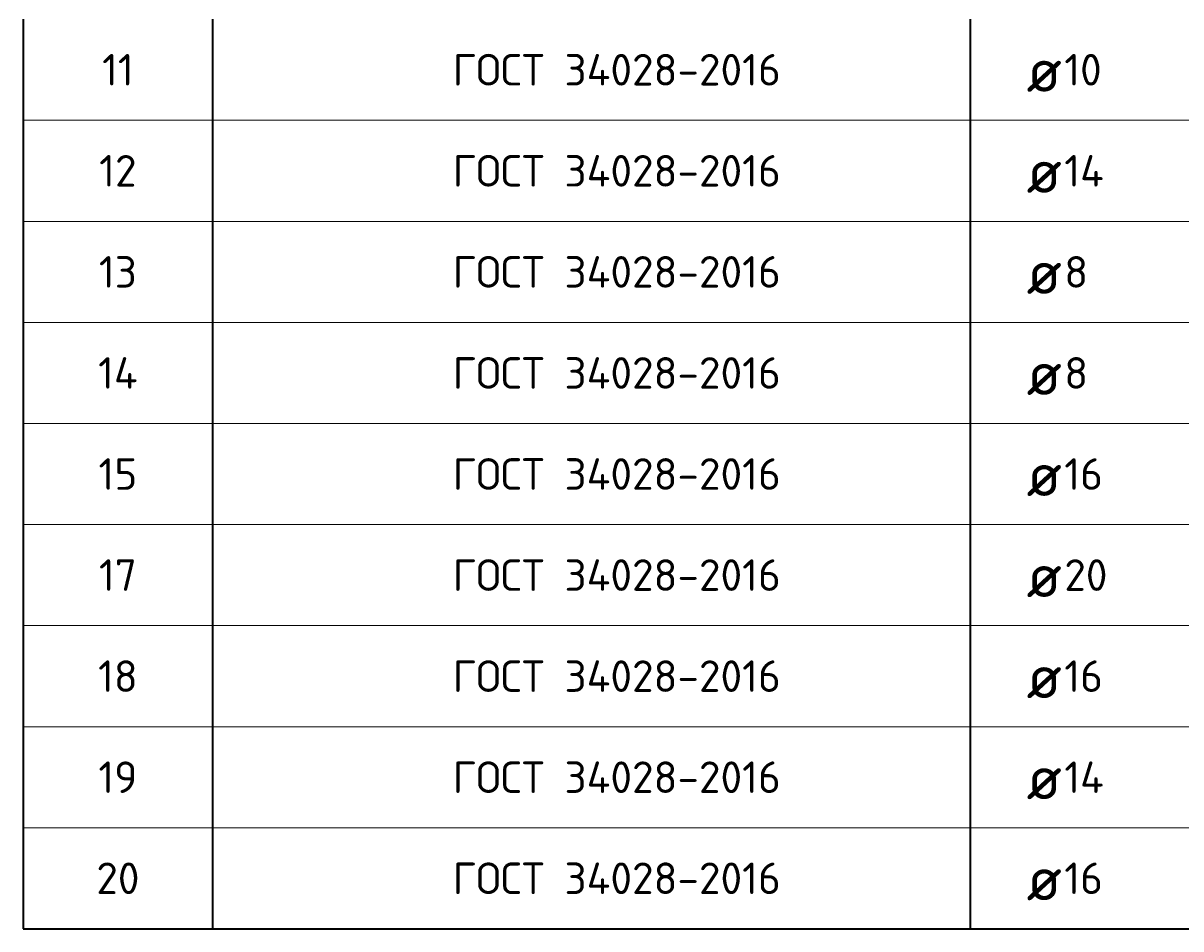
# Model space of a CAD drawing. Header units: millimetres. Extents: x 21507 to 30905, y 54178 to 61234.
# Tile 1 of 8: x 21507 to 23341, y 55578 to 57012. Entities that reach past the tile are written whole.
import ezdxf

# ---------------------------------------------------------------- set-up
doc = ezdxf.new("R2010")
doc.units = ezdxf.units.MM
doc.layers.add('Standard', color=7, linetype='Continuous', lineweight=25)
doc.styles.add('ISOCPEUR', font='ISOCPEUR')

msp = doc.modelspace()

# ---------------------------------------------------------------- linework, layer by layer
at = {"layer": 'Standard', "color": 7, "linetype": 'Continuous', "lineweight": 35, "transparency": 33554687}
for p, q in [((21507.3, 57018.2), (21507.3, 56858.2)), ((21807.3, 57018.2), (21807.3, 56858.2)), ((23007.3, 57018.2), (23007.3, 56858.2)), ((21507.3, 56858.2), (21507.3, 56698.2)), ((21807.3, 56858.2), (21807.3, 56698.2)), ((23007.3, 56858.2), (23007.3, 56698.2)), ((21507.3, 56698.2), (21507.3, 56538.2)), ((21807.3, 56698.2), (21807.3, 56538.2)), ((23007.3, 56698.2), (23007.3, 56538.2)), ((21507.3, 56538.2), (21507.3, 56378.2)), ((21807.3, 56538.2), (21807.3, 56378.2)), ((23007.3, 56538.2), (23007.3, 56378.2)), ((21507.3, 56378.2), (21507.3, 56218.2)), ((21807.3, 56378.2), (21807.3, 56218.2)), ((23007.3, 56378.2), (23007.3, 56218.2)), ((21507.3, 56218.2), (21507.3, 56058.2)), ((21807.3, 56218.2), (21807.3, 56058.2)), ((23007.3, 56218.2), (23007.3, 56058.2)), ((21507.3, 56058.2), (21507.3, 55898.2)), ((21807.3, 56058.2), (21807.3, 55898.2)), ((23007.3, 56058.2), (23007.3, 55898.2)), ((21507.3, 55898.2), (21507.3, 55738.2)), ((21807.3, 55898.2), (21807.3, 55738.2)), ((23007.3, 55898.2), (23007.3, 55738.2)), ((21507.3, 55738.2), (21507.3, 55578.2)), ((21807.3, 55738.2), (21807.3, 55578.2)), ((23007.3, 55738.2), (23007.3, 55578.2)), ((21507.3, 55578.2), (25207.3, 55578.2))]:
    msp.add_line(p, q, dxfattribs=at)
at = {"layer": 'Standard', "color": 7, "linetype": 'Continuous', "lineweight": 13, "transparency": 33554687}
for p, q in [((25207.3, 56858.2), (21507.3, 56858.2)), ((25207.3, 56698.2), (21507.3, 56698.2)), ((25207.3, 56538.2), (21507.3, 56538.2)), ((25207.3, 56378.2), (21507.3, 56378.2)), ((25207.3, 56218.2), (21507.3, 56218.2)), ((25207.3, 56058.2), (21507.3, 56058.2)), ((25207.3, 55898.2), (21507.3, 55898.2)), ((25207.3, 55738.2), (21507.3, 55738.2)), ((25207.3, 55578.2), (21507.3, 55578.2))]:
    msp.add_line(p, q, dxfattribs=at)

# ---------------------------------------------------------------- texts
at = {"layer": 'Standard', "color": 7, "linetype": 'Continuous', "lineweight": 35, "transparency": 33554687, "style": 'ISOCPEUR'}
for s, insert, char_height, width, attachment_point in [('\\A1;{\\fISOCPEUR|i0|b0;\\H50.000000;\\W1.000000;\\C7;ГОСТ 34028-2016}\\P', (22187.3, 56938.2), 10, 549.083, 4), ('\\A1;{\\fISOCPEUR|i0|b0;\\H50.000000;\\W1.000000;\\C7;11}\\P', (21657.3, 56938.2), 10, 65.625, 5), ('\\A1;{\\fISOCPEUR|i0|b0;\\H70.000000;\\W1.000000;\\C7;ø}\\P', (23096.3, 56938.2), 14, 91.636, 4), ('\\A1;{\\fISOCPEUR|i0|b0;\\H50.000000;\\W1.000000;\\C7;10}\\P', (23156.1, 56938.2), 10, 78.75, 4), ('\\A1;{\\fISOCPEUR|i0|b0;\\H50.000000;\\W1.000000;\\C7;ГОСТ 34028-2016}\\P', (22187.3, 56778.2), 10, 549.083, 4), ('\\A1;{\\fISOCPEUR|i0|b0;\\H50.000000;\\W1.000000;\\C7;12}\\P', (21657.3, 56778.2), 10, 78.75, 5), ('\\A1;{\\fISOCPEUR|i0|b0;\\H50.000000;\\W1.000000;\\C7;14}\\P', (23156.1, 56778.2), 10, 84.118, 4), ('\\A1;{\\fISOCPEUR|i0|b0;\\H70.000000;\\W1.000000;\\C7;ø}\\P', (23096.3, 56778.2), 14, 91.636, 4), ('\\A1;{\\fISOCPEUR|i0|b0;\\H50.000000;\\W1.000000;\\C7;ГОСТ 34028-2016}\\P', (22187.3, 56618.2), 10, 549.083, 4), ('\\A1;{\\fISOCPEUR|i0|b0;\\H50.000000;\\W1.000000;\\C7;13}\\P', (21657.3, 56618.2), 10, 78.75, 5), ('\\A1;{\\fISOCPEUR|i0|b0;\\H70.000000;\\W1.000000;\\C7;ø}\\P', (23096.3, 56618.2), 14, 91.636, 4), ('\\A1;{\\fISOCPEUR|i0|b0;\\H50.000000;\\W1.000000;\\C7;8}\\P', (23156.1, 56618.2), 10, 54.444, 4), ('\\A1;{\\fISOCPEUR|i0|b0;\\H50.000000;\\W1.000000;\\C7;ГОСТ 34028-2016}\\P', (22187.3, 56458.2), 10, 549.083, 4), ('\\A1;{\\fISOCPEUR|i0|b0;\\H50.000000;\\W1.000000;\\C7;14}\\P', (21657.3, 56458.2), 10, 84.118, 5), ('\\A1;{\\fISOCPEUR|i0|b0;\\H70.000000;\\W1.000000;\\C7;ø}\\P', (23096.3, 56458.2), 14, 91.636, 4), ('\\A1;{\\fISOCPEUR|i0|b0;\\H50.000000;\\W1.000000;\\C7;8}\\P', (23156.1, 56458.2), 10, 54.444, 4), ('\\A1;{\\fISOCPEUR|i0|b0;\\H50.000000;\\W1.000000;\\C7;ГОСТ 34028-2016}\\P', (22187.3, 56298.2), 10, 549.083, 4), ('\\A1;{\\fISOCPEUR|i0|b0;\\H50.000000;\\W1.000000;\\C7;15}\\P', (21657.3, 56298.2), 10, 78.75, 5), ('\\A1;{\\fISOCPEUR|i0|b0;\\H50.000000;\\W1.000000;\\C7;16}\\P', (23156.1, 56298.2), 10, 78.75, 4), ('\\A1;{\\fISOCPEUR|i0|b0;\\H70.000000;\\W1.000000;\\C7;ø}\\P', (23096.3, 56298.2), 14, 91.636, 4), ('\\A1;{\\fISOCPEUR|i0|b0;\\H50.000000;\\W1.000000;\\C7;ГОСТ 34028-2016}\\P', (22187.3, 56138.2), 10, 549.083, 4), ('\\A1;{\\fISOCPEUR|i0|b0;\\H50.000000;\\W1.000000;\\C7;17}\\P', (21657.3, 56138.2), 10, 78.75, 5), ('\\A1;{\\fISOCPEUR|i0|b0;\\H50.000000;\\W1.000000;\\C7;20}\\P', (23156.1, 56138.2), 10, 91.875, 4), ('\\A1;{\\fISOCPEUR|i0|b0;\\H70.000000;\\W1.000000;\\C7;ø}\\P', (23096.3, 56138.2), 14, 91.636, 4), ('\\A1;{\\fISOCPEUR|i0|b0;\\H50.000000;\\W1.000000;\\C7;ГОСТ 34028-2016}\\P', (22187.3, 55978.2), 10, 549.083, 4), ('\\A1;{\\fISOCPEUR|i0|b0;\\H50.000000;\\W1.000000;\\C7;18}\\P', (21657.3, 55978.2), 10, 78.75, 5), ('\\A1;{\\fISOCPEUR|i0|b0;\\H70.000000;\\W1.000000;\\C7;ø}\\P', (23096.3, 55978.2), 14, 91.636, 4), ('\\A1;{\\fISOCPEUR|i0|b0;\\H50.000000;\\W1.000000;\\C7;16}\\P', (23156.1, 55978.2), 10, 78.75, 4), ('\\A1;{\\fISOCPEUR|i0|b0;\\H50.000000;\\W1.000000;\\C7;ГОСТ 34028-2016}\\P', (22187.3, 55818.2), 10, 549.083, 4), ('\\A1;{\\fISOCPEUR|i0|b0;\\H50.000000;\\W1.000000;\\C7;19}\\P', (21657.3, 55818.2), 10, 78.75, 5), ('\\A1;{\\fISOCPEUR|i0|b0;\\H70.000000;\\W1.000000;\\C7;ø}\\P', (23096.3, 55818.2), 14, 91.636, 4), ('\\A1;{\\fISOCPEUR|i0|b0;\\H50.000000;\\W1.000000;\\C7;14}\\P', (23156.1, 55818.2), 10, 84.118, 4), ('\\A1;{\\fISOCPEUR|i0|b0;\\H50.000000;\\W1.000000;\\C7;ГОСТ 34028-2016}\\P', (22187.3, 55658.2), 10, 549.083, 4), ('\\A1;{\\fISOCPEUR|i0|b0;\\H50.000000;\\W1.000000;\\C7;20}\\P', (21657.3, 55658.2), 10, 91.875, 5), ('\\A1;{\\fISOCPEUR|i0|b0;\\H50.000000;\\W1.000000;\\C7;16}\\P', (23156.1, 55658.2), 10, 78.75, 4), ('\\A1;{\\fISOCPEUR|i0|b0;\\H70.000000;\\W1.000000;\\C7;ø}\\P', (23096.3, 55658.2), 14, 91.636, 4)]:
    msp.add_mtext(s, dxfattribs=dict(at, insert=insert, char_height=char_height, width=width, attachment_point=attachment_point))

doc.saveas('drawing.dxf')
